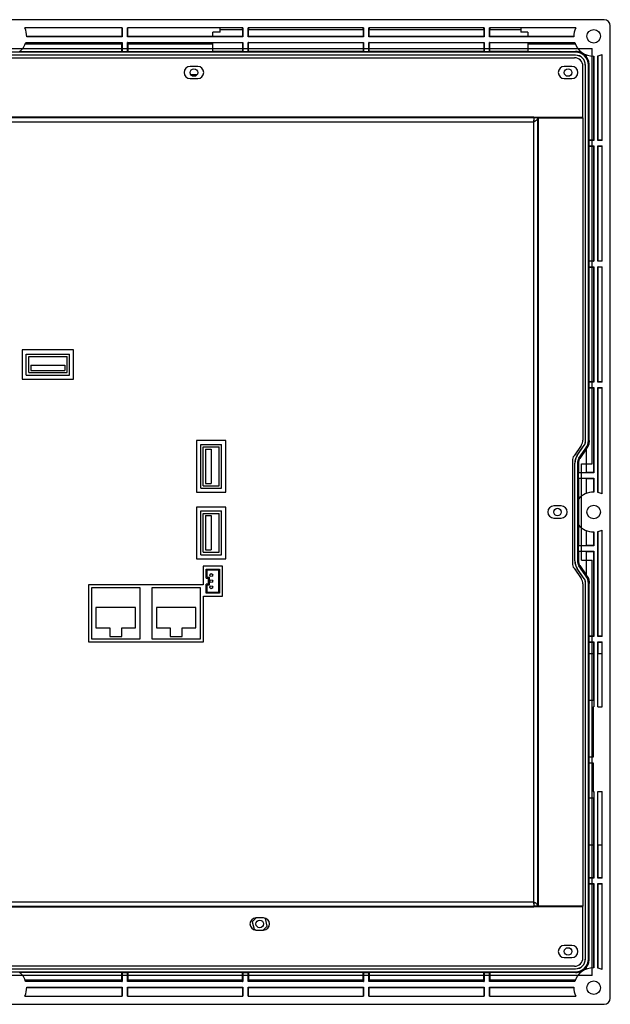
# Model space of a CAD drawing. Header units: millimetres. Extents: x 5826 to 8031, y -49 to 429.
# Tile 7 of 7: x 7835 to 8031, y -13 to 313. Entities that reach past the tile are written whole.
import ezdxf

# ---------------------------------------------------------------- set-up
doc = ezdxf.new("R2010")
doc.units = ezdxf.units.MM
doc.header["$LTSCALE"] = 3

msp = doc.modelspace()

# ---------------------------------------------------------------- linework, layer by layer
at = {"color": 7, "linetype": 'Continuous', "lineweight": 25}
for p, q in [((8028.58, 312.61), (7632.58, 312.61)), ((7868.78, 309.91), (7836.56, 309.91)), ((7868.71, 309.91), (7868.69, 307)), ((7868.78, 309.91), (7868.78, 306.91)), ((7870.58, 306.91), (7870.58, 309.91)), ((7908.78, 309.91), (7870.58, 309.91)), ((7870.67, 307), (7870.66, 309.91)), ((7901.28, 308.52), (7901.28, 309.91)), ((7908.69, 309.31), (7908.69, 309.91)), ((7908.78, 309.91), (7908.78, 306.91)), ((7910.58, 306.91), (7910.58, 309.91)), ((7948.78, 309.91), (7910.58, 309.91)), ((7910.68, 309.91), (7910.68, 309.31)), ((7948.69, 309.31), (7948.69, 309.91)), ((7948.78, 309.91), (7948.78, 306.91)), ((7988.78, 309.91), (7950.58, 309.91)), ((7950.58, 306.91), (7950.58, 309.91)), ((7950.68, 309.91), (7950.68, 309.31)), ((7988.69, 309.31), (7988.69, 309.91)), ((7988.78, 309.91), (7988.78, 306.91)), ((8019.11, 309.91), (7990.58, 309.91)), ((7990.58, 306.91), (7990.58, 309.91)), ((7990.68, 309.91), (7990.68, 309.31)), ((8000.88, 309.91), (8000.88, 308.5)), ((8030.58, -11.39), (8030.58, 310.61)), ((7868.69, 307), (7837.18, 307)), ((7868.78, 306.91), (7837.18, 306.91)), ((7868.69, 307), (7868.78, 306.91)), ((7870.67, 307), (7870.58, 306.91)), ((7908.78, 306.91), (7870.58, 306.91)), ((7898.88, 307), (7870.67, 307)), ((7901.28, 308.52), (7898.88, 308.52)), ((7898.88, 307), (7898.88, 308.52)), ((7908.7, 307), (7898.88, 307)), ((7901.28, 309.31), (7908.7, 309.31)), ((7908.7, 309.31), (7908.7, 307)), ((7908.7, 307), (7908.78, 306.91)), ((7910.67, 307), (7910.58, 306.91)), ((7948.78, 306.91), (7910.58, 306.91)), ((7910.67, 307), (7910.67, 309.31)), ((7910.67, 309.31), (7948.7, 309.31)), ((7948.7, 307), (7910.67, 307)), ((7948.7, 309.31), (7948.7, 307)), ((7948.7, 307), (7948.78, 306.91)), ((7950.67, 307), (7950.58, 306.91)), ((7988.78, 306.91), (7950.58, 306.91)), ((7950.67, 307), (7950.67, 309.31)), ((7950.67, 309.31), (7988.7, 309.31)), ((7988.7, 307), (7950.67, 307)), ((7988.7, 309.31), (7988.7, 307)), ((7988.7, 307), (7988.78, 306.91)), ((7990.67, 307), (7990.58, 306.91)), ((8018.49, 306.91), (7990.58, 306.91)), ((7990.67, 307), (7990.67, 309.31)), ((7990.67, 309.31), (8000.88, 309.31)), ((8003.28, 307), (7990.67, 307)), ((8003.28, 308.5), (8000.88, 308.5)), ((8003.28, 308.5), (8003.28, 307)), ((8018.49, 307), (8003.28, 307)), ((7836.69, 304.61), (7868.69, 304.61)), ((7836.84, 305.02), (7868.69, 305.02)), ((7836.87, 305.11), (7868.78, 305.11)), ((7868.69, 305.02), (7868.78, 305.11)), ((7868.69, 305.02), (7868.69, 304.61)), ((7868.69, 302.11), (7868.69, 304.61)), ((7868.78, 305.11), (7868.78, 302.07)), ((7870.58, 305.11), (7908.78, 305.11)), ((7870.58, 302.07), (7870.58, 305.11)), ((7870.68, 305.02), (7870.58, 305.11)), ((7870.68, 304.61), (7870.68, 305.02)), ((7870.68, 305.02), (7898.88, 305.02)), ((7870.68, 304.61), (7870.68, 302.11)), ((7870.68, 304.61), (7898.88, 304.61)), ((7898.88, 305.03), (7908.7, 305.03)), ((7898.88, 302.11), (7898.88, 305.03)), ((7908.7, 305.03), (7908.78, 305.11)), ((7908.7, 305.03), (7908.7, 302.11)), ((7908.78, 305.11), (7908.78, 302.07)), ((7910.58, 305.11), (7948.78, 305.11)), ((7910.58, 302.07), (7910.58, 305.11)), ((7910.67, 305.03), (7910.58, 305.11)), ((7910.67, 302.11), (7910.67, 305.03)), ((7910.67, 305.03), (7948.7, 305.03)), ((7948.7, 305.03), (7948.78, 305.11)), ((7948.7, 305.03), (7948.7, 302.11)), ((7948.78, 305.11), (7948.78, 302.07)), ((7950.58, 305.11), (7988.78, 305.11)), ((7950.58, 302.07), (7950.58, 305.11)), ((7950.67, 305.03), (7950.58, 305.11)), ((7950.67, 305.03), (7988.7, 305.03)), ((7950.67, 302.11), (7950.67, 305.03)), ((7988.7, 305.03), (7988.78, 305.11)), ((7988.7, 305.03), (7988.7, 302.11)), ((7988.78, 305.11), (7988.78, 302.07)), ((7990.58, 305.11), (8018.79, 305.11)), ((7990.58, 302.07), (7990.58, 305.11)), ((7990.67, 305.03), (7990.58, 305.11)), ((7990.67, 305.03), (8003.28, 305.03)), ((7990.67, 302.11), (7990.67, 305.03)), ((8003.28, 305.03), (8003.28, 302.11)), ((8003.28, 305.02), (8018.83, 305.02)), ((8003.28, 304.61), (8018.98, 304.61)), ((8019.08, 301.84), (7642.08, 301.84)), ((8019.08, 300.87), (7642.08, 300.87)), ((8019.08, 300.84), (7642.08, 300.84)), ((7642.48, 300.01), (8018.68, 300.01)), ((7834.89, 302.11), (7868.69, 302.11)), ((7868.78, 302.07), (7868.69, 302.11)), ((7868.78, 302.07), (7870.58, 302.07)), ((7870.68, 302.11), (7870.58, 302.07)), ((7870.68, 302.11), (7898.88, 302.11)), ((7908.7, 302.11), (7898.88, 302.11)), ((7908.78, 302.07), (7908.7, 302.11)), ((7908.78, 302.07), (7910.58, 302.07)), ((7910.67, 302.11), (7910.58, 302.07)), ((7948.7, 302.11), (7910.67, 302.11)), ((7948.78, 302.07), (7948.7, 302.11)), ((7948.78, 302.07), (7950.58, 302.07)), ((7950.67, 302.11), (7950.58, 302.07)), ((7988.7, 302.11), (7950.67, 302.11)), ((7988.78, 302.07), (7988.7, 302.11)), ((7988.78, 302.07), (7990.58, 302.07)), ((7990.67, 302.11), (7990.58, 302.07)), ((8003.28, 302.11), (7990.67, 302.11)), ((8003.28, 302.11), (8019.08, 302.11)), ((8019.08, 302.11), (8019.08, 301.84)), ((8019.08, 300.87), (8019.08, 300.84)), ((8022.58, 301), (8022.58, 300.44)), ((8024.99, 300.51), (8024.99, 272.7)), ((8025.08, 300.51), (8025.08, 272.61)), ((8026.48, 272.61), (8026.48, 300.66)), ((8026.57, 272.7), (8026.57, 300.68)), ((8027.88, 272.61), (8027.88, 301.14)), ((7893.83, 297.11), (7891.33, 297.11)), ((8017.83, 297.11), (8015.33, 297.11)), ((8021.48, 280.31), (8021.48, 297.21)), ((8022.34, 297.61), (8022.31, 297.61)), ((8022.31, 172.86), (8022.31, 297.61)), ((8022.34, 172.86), (8022.34, 297.61)), ((8023.31, 173.33), (8023.31, 297.61)), ((8023.58, 297.61), (8023.31, 297.61)), ((8023.58, 272.7), (8023.58, 297.61)), ((7893.55, 294.31), (7891.62, 294.31)), ((7891.33, 293.11), (7893.83, 293.11)), ((8015.33, 293.11), (8017.83, 293.11)), ((8005.18, 280.31), (7655.98, 280.31)), ((8005.18, 280.11), (7655.98, 280.11)), ((8005.18, 278.71), (7655.98, 278.71)), ((8005.18, 280.11), (8005.18, 280.31)), ((8005.18, 280.31), (8021.48, 280.31)), ((8005.18, 280.11), (8005.18, 278.71)), ((8005.18, 278.71), (8005.38, 280.11)), ((8005.18, 20.51), (8005.18, 278.71)), ((8006.58, 280.11), (8005.38, 280.11)), ((8006.58, 19.11), (8006.58, 280.11)), ((8006.78, 280.11), (8006.58, 280.11)), ((8006.78, 19.11), (8006.78, 280.11)), ((8006.78, 280.11), (8021.48, 280.11)), ((8021.08, 280.31), (8021.08, 280.11)), ((8021.33, 280.31), (8021.33, 280.11)), ((8021.48, 280.11), (8021.48, 173.39)), ((8023.54, 272.61), (8023.58, 272.7)), ((8023.54, 270.81), (8023.54, 272.61)), ((8025.08, 272.61), (8023.54, 272.61)), ((8023.58, 270.72), (8023.54, 270.81)), ((8023.54, 270.81), (8025.08, 270.81)), ((8024.99, 272.7), (8023.58, 272.7)), ((8023.58, 232.7), (8023.58, 270.72)), ((8023.58, 270.72), (8024.99, 270.72)), ((8024.99, 272.7), (8025.08, 272.61)), ((8024.99, 270.72), (8025.08, 270.81)), ((8024.99, 270.72), (8024.99, 232.7)), ((8025.08, 270.81), (8025.08, 232.61)), ((8026.57, 272.7), (8026.48, 272.61)), ((8027.88, 272.61), (8026.48, 272.61)), ((8026.48, 270.81), (8027.88, 270.81)), ((8026.48, 232.61), (8026.48, 270.81)), ((8026.57, 270.73), (8026.48, 270.81)), ((8027.88, 272.69), (8026.57, 272.7)), ((8026.57, 232.7), (8026.57, 270.73)), ((8026.57, 270.73), (8027.88, 270.73)), ((8027.88, 232.61), (8027.88, 270.81)), ((8023.54, 232.61), (8023.58, 232.7)), ((8023.54, 230.81), (8023.54, 232.61)), ((8025.08, 232.61), (8023.54, 232.61)), ((8024.99, 232.7), (8023.58, 232.7)), ((8024.99, 232.7), (8025.08, 232.61)), ((8026.57, 232.7), (8026.48, 232.61)), ((8027.88, 232.61), (8026.48, 232.61)), ((8027.88, 232.69), (8026.57, 232.7)), ((8023.58, 230.72), (8023.54, 230.81)), ((8023.54, 230.81), (8025.08, 230.81)), ((8023.58, 192.7), (8023.58, 230.72)), ((8023.58, 230.72), (8024.99, 230.72)), ((8024.99, 230.72), (8025.08, 230.81)), ((8024.99, 230.72), (8024.99, 192.7)), ((8025.08, 230.81), (8025.08, 192.61)), ((8026.48, 192.61), (8026.48, 230.81)), ((8026.48, 230.81), (8027.88, 230.81)), ((8026.57, 230.73), (8026.48, 230.81)), ((8026.57, 230.73), (8027.88, 230.73)), ((8026.57, 192.7), (8026.57, 230.73)), ((8027.88, 192.61), (8027.88, 230.81)), ((7852.73, 203.26), (7835.63, 203.26)), ((7835.63, 203.26), (7835.63, 193.56)), ((7852.73, 193.56), (7852.73, 203.26)), ((7837.03, 194.96), (7837.03, 201.86)), ((7837.03, 201.86), (7851.33, 201.86)), ((7837.83, 201.06), (7850.53, 201.06)), ((7837.83, 195.76), (7837.83, 201.06)), ((7850.53, 195.76), (7850.53, 201.06)), ((7851.33, 194.96), (7851.33, 201.86)), ((7837.83, 195.76), (7850.53, 195.76)), ((7838.52, 198.23), (7838.52, 196.51)), ((7838.52, 198.23), (7849.85, 198.23)), ((7838.52, 196.51), (7849.85, 196.51)), ((7849.85, 198.23), (7849.85, 196.51)), ((7835.63, 193.56), (7852.73, 193.56)), ((7837.03, 194.96), (7851.33, 194.96)), ((8023.54, 192.61), (8023.58, 192.7)), ((8023.54, 190.81), (8023.54, 192.61)), ((8025.08, 192.61), (8023.54, 192.61)), ((8024.99, 192.7), (8023.58, 192.7)), ((8024.99, 192.7), (8025.08, 192.61)), ((8026.57, 192.7), (8026.48, 192.61)), ((8027.88, 192.61), (8026.48, 192.61)), ((8027.88, 192.69), (8026.57, 192.7)), ((8023.58, 190.72), (8023.54, 190.81)), ((8023.54, 190.81), (8025.08, 190.81)), ((8023.58, 173.24), (8023.58, 190.72)), ((8023.58, 190.72), (8024.99, 190.72)), ((8024.99, 190.72), (8025.08, 190.81)), ((8024.99, 190.72), (8024.99, 162.7)), ((8025.08, 190.81), (8025.08, 162.61)), ((8026.48, 156.06), (8026.48, 190.81)), ((8026.48, 190.81), (8027.88, 190.81)), ((8026.57, 190.73), (8026.48, 190.81)), ((8026.57, 190.73), (8027.88, 190.73)), ((8026.57, 156.04), (8026.57, 190.73)), ((8027.88, 155.59), (8027.88, 190.81)), ((7903.18, 173.26), (7893.48, 173.26)), ((7893.48, 173.26), (7893.48, 156.16)), ((7903.18, 156.16), (7903.18, 173.26)), ((8022.34, 172.86), (8022.31, 172.86)), ((8023.31, 173.33), (8023.58, 173.24)), ((7894.88, 157.46), (7894.88, 171.96)), ((7894.88, 171.96), (7901.78, 171.96)), ((7895.68, 171.16), (7900.98, 171.16)), ((7895.68, 158.26), (7895.68, 171.16)), ((7896.4, 170.41), (7898.26, 170.41)), ((7896.4, 170.41), (7896.4, 159.05)), ((7898.26, 170.41), (7898.26, 159.05)), ((7900.98, 158.26), (7900.98, 171.16)), ((7901.78, 157.46), (7901.78, 171.96)), ((8020.94, 171.67), (8018.55, 168.25)), ((8019.62, 168.39), (8021.95, 171.71)), ((8019.65, 168.37), (8021.97, 171.69)), ((8020.17, 167.43), (8022.49, 170.75)), ((8022.58, 170.4), (8020.45, 167.34)), ((8021.97, 171.69), (8021.95, 171.71)), ((8022.77, 170.66), (8022.49, 170.75)), ((8022.58, 170.4), (8022.77, 170.66)), ((8022.58, 170.4), (8022.58, 162.7)), ((8018.01, 166.53), (8018.01, 132.69)), ((8019.65, 168.37), (8019.62, 168.39)), ((8019.81, 132.94), (8019.81, 166.28)), ((8020.08, 166.19), (8019.81, 166.28)), ((8020.17, 167.43), (8020.45, 167.34)), ((8018.84, 165.81), (8018.81, 165.81)), ((8018.81, 133.42), (8018.81, 165.81)), ((8018.84, 133.42), (8018.84, 165.81)), ((8020.08, 166.19), (8020.08, 162.7)), ((8020.04, 162.61), (8020.08, 162.7)), ((8020.04, 160.81), (8020.04, 162.61)), ((8025.08, 162.61), (8020.04, 162.61)), ((8020.08, 160.72), (8020.04, 160.81)), ((8020.04, 160.81), (8025.08, 160.81)), ((8020.08, 162.7), (8022.58, 162.7)), ((8020.08, 160.72), (8020.08, 153.92)), ((8022.58, 160.72), (8020.08, 160.72)), ((8024.99, 162.7), (8022.58, 162.7)), ((8022.58, 160.72), (8024.99, 160.72)), ((8022.58, 160.72), (8022.58, 155.72)), ((8024.99, 162.7), (8025.08, 162.61)), ((8024.99, 160.72), (8025.08, 160.81)), ((8024.99, 160.72), (8024.99, 156.21)), ((8025.08, 160.81), (8025.08, 156.21)), ((7894.88, 157.46), (7901.78, 157.46)), ((7895.68, 158.26), (7900.98, 158.26)), ((7896.4, 159.05), (7898.26, 159.05)), ((7893.48, 156.16), (7903.18, 156.16)), ((8020.04, 153.87), (8020.04, 145.36)), ((7903.18, 151.26), (7893.48, 151.26)), ((7893.48, 151.26), (7893.48, 134.16)), ((7894.88, 149.96), (7901.78, 149.96)), ((7894.88, 135.46), (7894.88, 149.96)), ((7901.78, 135.46), (7901.78, 149.96)), ((7903.18, 134.16), (7903.18, 151.26)), ((8014.33, 151.61), (8011.83, 151.61)), ((7895.68, 149.16), (7900.98, 149.16)), ((7895.68, 136.26), (7895.68, 149.16)), ((7896.4, 148.41), (7898.26, 148.41)), ((7896.4, 148.41), (7896.4, 137.05)), ((7898.26, 148.41), (7898.26, 137.05)), ((7900.98, 136.26), (7900.98, 149.16)), ((8011.83, 147.61), (8014.33, 147.61)), ((8020.08, 145.3), (8020.08, 138.5)), ((8022.58, 143.5), (8022.58, 138.5)), ((8027.88, 108.41), (8027.88, 143.64)), ((8024.99, 143.01), (8024.99, 138.5)), ((8025.08, 143.01), (8025.08, 138.41)), ((8026.48, 108.41), (8026.48, 143.16)), ((8026.57, 108.5), (8026.57, 143.18)), ((7896.4, 137.05), (7898.26, 137.05)), ((8020.04, 138.41), (8020.08, 138.5)), ((8020.04, 136.61), (8020.04, 138.41)), ((8025.08, 138.41), (8020.04, 138.41)), ((8020.08, 138.5), (8022.58, 138.5)), ((8024.99, 138.5), (8022.58, 138.5)), ((8024.99, 138.5), (8025.08, 138.41)), ((7893.48, 134.16), (7903.18, 134.16)), ((7894.88, 135.46), (7901.78, 135.46)), ((7895.68, 136.26), (7900.98, 136.26)), ((8020.08, 136.52), (8020.04, 136.61)), ((8020.04, 136.61), (8025.08, 136.61)), ((8020.08, 136.52), (8020.08, 133.03)), ((8022.58, 136.52), (8020.08, 136.52)), ((8022.58, 136.52), (8024.99, 136.52)), ((8022.58, 136.52), (8022.58, 128.83)), ((8024.99, 136.52), (8025.08, 136.61)), ((8024.99, 136.52), (8024.99, 108.5)), ((8025.08, 136.61), (8025.08, 108.41)), ((7902.03, 131.71), (7895.63, 131.71)), ((7895.63, 131.71), (7895.63, 125.49)), ((7896.62, 130.71), (7901.02, 130.71)), ((7896.62, 127.71), (7896.62, 130.71)), ((7896.92, 130.41), (7900.72, 130.41)), ((7896.92, 128.01), (7896.92, 130.41)), ((7900.72, 130.41), (7900.72, 123.01)), ((7901.02, 130.71), (7901.02, 122.71)), ((7902.03, 121.71), (7902.03, 131.71)), ((8018.55, 130.97), (8020.94, 127.55)), ((8018.84, 133.42), (8018.81, 133.42)), ((8019.65, 130.85), (8019.62, 130.84)), ((8021.95, 127.51), (8019.62, 130.84)), ((8021.97, 127.53), (8019.65, 130.85)), ((8019.81, 132.94), (8020.08, 133.03)), ((8020.45, 131.88), (8020.17, 131.8)), ((8022.49, 128.47), (8020.17, 131.8)), ((8020.45, 131.88), (8022.58, 128.83)), ((7896.62, 127.71), (7897.32, 127.71)), ((7896.92, 128.01), (7897.62, 128.01)), ((7897.32, 127.71), (7897.32, 125.71)), ((7897.62, 128.01), (7897.62, 125.41)), ((8021.97, 127.53), (8021.95, 127.51)), ((8022.49, 128.47), (8022.77, 128.56)), ((8022.77, 128.56), (8022.58, 128.83)), ((7895.63, 125.49), (7857.63, 125.49)), ((7857.63, 125.49), (7857.63, 106.59)), ((7874.73, 124.49), (7858.63, 124.49)), ((7858.63, 124.49), (7858.63, 107.59)), ((7874.73, 107.59), (7874.73, 124.49)), ((7894.73, 124.49), (7878.63, 124.49)), ((7878.63, 124.49), (7878.63, 107.59)), ((7894.73, 107.59), (7894.73, 124.49)), ((7897.32, 125.71), (7896.62, 125.71)), ((7896.62, 122.71), (7896.62, 125.71)), ((7897.62, 125.41), (7896.92, 125.41)), ((7896.92, 123.01), (7896.92, 125.41)), ((8021.48, 125.83), (8021.48, 19.11)), ((8022.34, 126.37), (8022.31, 126.37)), ((8022.31, 1.61), (8022.31, 126.37)), ((8022.34, 1.61), (8022.34, 126.37)), ((8023.58, 125.98), (8023.31, 125.89)), ((8023.31, 1.61), (8023.31, 125.89)), ((8023.58, 108.5), (8023.58, 125.98)), ((7895.73, 106.59), (7895.73, 121.71)), ((7895.73, 121.71), (7902.03, 121.71)), ((7901.02, 122.71), (7896.62, 122.71)), ((7900.72, 123.01), (7896.92, 123.01)), ((7860.13, 117.99), (7860.13, 111.29)), ((7873.23, 117.99), (7860.13, 117.99)), ((7873.23, 111.29), (7873.23, 117.99)), ((7880.13, 117.99), (7880.13, 111.29)), ((7893.23, 117.99), (7880.13, 117.99)), ((7893.23, 111.29), (7893.23, 117.99)), ((7860.13, 111.29), (7864.68, 111.29)), ((7864.68, 111.29), (7864.68, 108.39)), ((7868.68, 108.39), (7868.68, 111.29)), ((7868.68, 111.29), (7873.23, 111.29)), ((7880.13, 111.29), (7884.68, 111.29)), ((7884.68, 111.29), (7884.68, 108.39)), ((7888.68, 108.39), (7888.68, 111.29)), ((7888.68, 111.29), (7893.23, 111.29)), ((7858.63, 107.59), (7874.73, 107.59)), ((7864.68, 108.39), (7868.68, 108.39)), ((7878.63, 107.59), (7894.73, 107.59)), ((7884.68, 108.39), (7888.68, 108.39)), ((8023.54, 108.41), (8023.58, 108.5)), ((8023.54, 106.61), (8023.54, 108.41)), ((8025.08, 108.41), (8023.54, 108.41)), ((8024.99, 108.5), (8023.58, 108.5)), ((8024.99, 108.5), (8025.08, 108.41)), ((8026.57, 108.5), (8026.48, 108.41)), ((8027.88, 108.41), (8026.48, 108.41)), ((8027.88, 108.49), (8026.57, 108.5)), ((7857.63, 106.59), (7895.73, 106.59)), ((8023.58, 106.52), (8023.54, 106.61)), ((8023.54, 106.61), (8025.08, 106.61)), ((8023.58, 102.81), (8023.58, 106.52)), ((8023.58, 106.52), (8024.99, 106.52)), ((8024.99, 106.52), (8025.08, 106.61)), ((8024.99, 106.52), (8024.99, 102.81)), ((8025.08, 106.61), (8025.08, 85.11)), ((8026.48, 85.11), (8026.48, 106.61)), ((8026.48, 106.61), (8027.88, 106.61)), ((8026.57, 106.53), (8026.48, 106.61)), ((8026.57, 106.53), (8027.88, 106.53)), ((8026.57, 102.81), (8026.57, 106.53)), ((8027.88, 85.11), (8027.88, 106.61)), ((8023.57, 87.31), (8023.57, 102.81)), ((8023.57, 102.81), (8025.03, 102.81)), ((8025.03, 102.81), (8025.03, 87.31)), ((8026.49, 85.11), (8026.49, 102.81)), ((8026.49, 102.81), (8027.88, 102.81)), ((8023.54, 68.42), (8023.54, 87.31)), ((8023.54, 87.31), (8025.08, 87.31)), ((8024.88, 85.11), (8024.88, 68.41)), ((8024.88, 85.11), (8025.08, 85.11)), ((8025.08, 87.31), (8025.08, 85.11)), ((8026.48, 85.11), (8027.88, 85.11)), ((8023.54, 68.41), (8023.54, 68.42)), ((8024.88, 68.42), (8023.54, 68.42)), ((8023.54, 66.61), (8023.54, 68.41)), ((8024.88, 68.41), (8023.54, 68.41)), ((8023.54, 66.61), (8023.54, 66.61)), ((8023.54, 54.91), (8023.54, 66.61)), ((8023.54, 66.61), (8024.88, 66.61)), ((8023.54, 66.61), (8024.88, 66.61)), ((8024.88, 66.61), (8024.88, 57.11)), ((8024.88, 57.11), (8025.08, 57.11)), ((8025.08, 57.11), (8025.08, 28.41)), ((8025.08, 57.11), (8025.08, 54.91)), ((8026.48, 57.11), (8027.88, 57.11)), ((8026.48, 28.41), (8026.48, 57.11)), ((8026.49, 39.41), (8026.49, 57.11)), ((8027.88, 28.41), (8027.88, 57.11)), ((8025.08, 54.91), (8023.54, 54.91)), ((8023.57, 39.41), (8023.57, 54.91)), ((8025.03, 54.91), (8025.03, 39.41)), ((8023.57, 39.41), (8025.03, 39.41)), ((8023.58, 28.5), (8023.58, 39.41)), ((8024.99, 39.41), (8024.99, 28.5)), ((8026.49, 39.41), (8027.88, 39.41)), ((8026.57, 28.5), (8026.57, 39.41)), ((8023.54, 28.41), (8023.58, 28.5)), ((8023.54, 26.61), (8023.54, 28.41)), ((8025.08, 28.41), (8023.54, 28.41)), ((8023.58, 26.52), (8023.54, 26.61)), ((8023.54, 26.61), (8025.08, 26.61)), ((8024.99, 28.5), (8023.58, 28.5)), ((8023.58, 1.61), (8023.58, 26.52)), ((8023.58, 26.52), (8024.99, 26.52)), ((8024.99, 28.5), (8025.08, 28.41)), ((8024.99, 26.52), (8025.08, 26.61)), ((8024.99, 26.52), (8024.99, -1.29)), ((8025.08, 26.61), (8025.08, -1.29)), ((8026.57, 28.5), (8026.48, 28.41)), ((8027.88, 28.41), (8026.48, 28.41)), ((8026.48, -1.44), (8026.48, 26.61)), ((8026.48, 26.61), (8027.88, 26.61)), ((8026.57, 26.53), (8026.48, 26.61)), ((8027.88, 28.49), (8026.57, 28.5)), ((8026.57, 26.53), (8027.88, 26.53)), ((8026.57, -1.46), (8026.57, 26.53)), ((8027.88, -1.91), (8027.88, 26.61)), ((7655.98, 20.51), (8005.18, 20.51)), ((8005.18, 20.51), (8005.18, 19.11)), ((8005.38, 19.11), (8005.18, 20.51)), ((7655.98, 19.11), (8005.18, 19.11)), ((7655.98, 18.91), (8005.18, 18.91)), ((8005.18, 18.91), (8005.18, 19.11)), ((8021.48, 18.91), (8005.18, 18.91)), ((8006.58, 19.11), (8005.38, 19.11)), ((8006.58, 19.11), (8006.78, 19.11)), ((8021.48, 19.11), (8006.78, 19.11)), ((8021.08, 19.11), (8021.08, 18.91)), ((8021.33, 19.11), (8021.33, 18.91)), ((8021.48, 2.01), (8021.48, 18.91)), ((7913.25, 15.21), (7911.92, 13.97)), ((7911.92, 13.97), (7912.5, 11.44)), ((7915.65, 15.21), (7913.15, 15.21)), ((7916.3, 14.99), (7915.57, 15.21)), ((7916.89, 12.45), (7916.3, 14.99)), ((7912.5, 11.44), (7913.24, 11.21)), ((7913.15, 11.21), (7915.65, 11.21)), ((7915.56, 11.21), (7916.89, 12.45)), ((8017.83, 6.11), (8015.33, 6.11)), ((8015.33, 2.11), (8017.83, 2.11)), ((8022.34, 1.61), (8022.31, 1.61)), ((8023.58, 1.61), (8023.31, 1.61)), ((8018.68, -0.79), (7642.48, -0.79)), ((7868.69, -2.89), (7834.89, -2.89)), ((7868.69, -2.89), (7868.78, -2.84)), ((7868.69, -5.39), (7868.69, -2.89)), ((7868.78, -2.84), (7870.58, -2.84)), ((7868.78, -2.84), (7868.78, -5.89)), ((7870.58, -2.84), (7870.68, -2.89)), ((7870.58, -5.89), (7870.58, -2.84)), ((7908.69, -2.89), (7870.68, -2.89)), ((7870.68, -2.89), (7870.68, -5.39)), ((7908.69, -2.89), (7908.78, -2.84)), ((7908.69, -5.39), (7908.69, -2.89)), ((7908.78, -2.84), (7910.58, -2.84)), ((7908.78, -2.84), (7908.78, -5.89)), ((7910.58, -2.84), (7910.68, -2.89)), ((7910.58, -5.89), (7910.58, -2.84)), ((7948.69, -2.89), (7910.68, -2.89)), ((7910.68, -2.89), (7910.68, -5.39)), ((7948.69, -2.89), (7948.78, -2.84)), ((7948.69, -5.39), (7948.69, -2.89)), ((7948.78, -2.84), (7950.58, -2.84)), ((7948.78, -2.84), (7948.78, -5.89)), ((7950.58, -2.84), (7950.68, -2.89)), ((7950.58, -5.89), (7950.58, -2.84)), ((7988.69, -2.89), (7950.68, -2.89)), ((7950.68, -2.89), (7950.68, -5.39)), ((7988.69, -2.89), (7988.78, -2.84)), ((7988.69, -5.39), (7988.69, -2.89)), ((7988.78, -2.84), (7990.58, -2.84)), ((7988.78, -2.84), (7988.78, -5.89)), ((7990.58, -2.84), (7990.68, -2.89)), ((7990.58, -5.89), (7990.58, -2.84)), ((8019.08, -2.89), (7990.68, -2.89)), ((7990.68, -2.89), (7990.68, -5.39)), ((8019.08, -1.64), (8019.08, -1.61)), ((8019.08, -2.89), (8019.08, -2.61)), ((8022.58, -1.22), (8022.58, -1.78)), ((7868.69, -5.39), (7836.69, -5.39)), ((7868.69, -5.8), (7836.84, -5.8)), ((7868.78, -5.89), (7836.87, -5.89)), ((7868.69, -5.39), (7868.69, -5.8)), ((7868.69, -5.8), (7868.78, -5.89)), ((7870.68, -5.8), (7870.58, -5.89)), ((7908.78, -5.89), (7870.58, -5.89)), ((7870.68, -5.8), (7870.68, -5.39)), ((7908.69, -5.39), (7870.68, -5.39)), ((7908.69, -5.8), (7870.68, -5.8)), ((7908.69, -5.39), (7908.69, -5.8)), ((7908.69, -5.8), (7908.78, -5.89)), ((7910.68, -5.8), (7910.58, -5.89)), ((7948.78, -5.89), (7910.58, -5.89)), ((7910.68, -5.8), (7910.68, -5.39)), ((7948.69, -5.39), (7910.68, -5.39)), ((7948.69, -5.8), (7910.68, -5.8)), ((7948.69, -5.39), (7948.69, -5.8)), ((7948.69, -5.8), (7948.78, -5.89)), ((7950.68, -5.8), (7950.58, -5.89)), ((7988.78, -5.89), (7950.58, -5.89)), ((7950.68, -5.8), (7950.68, -5.39)), ((7988.69, -5.39), (7950.68, -5.39)), ((7988.69, -5.8), (7950.68, -5.8)), ((7988.69, -5.39), (7988.69, -5.8)), ((7988.69, -5.8), (7988.78, -5.89)), ((7990.68, -5.8), (7990.58, -5.89)), ((8018.79, -5.89), (7990.58, -5.89)), ((7990.68, -5.8), (7990.68, -5.39)), ((8018.98, -5.39), (7990.68, -5.39)), ((8018.83, -5.8), (7990.68, -5.8)), ((7837.18, -7.69), (7868.78, -7.69)), ((7837.18, -7.78), (7868.69, -7.78)), ((7868.69, -7.78), (7868.78, -7.69)), ((7868.69, -7.78), (7868.71, -10.69)), ((7868.78, -7.69), (7868.78, -10.69)), ((7870.58, -7.69), (7908.78, -7.69)), ((7870.58, -10.69), (7870.58, -7.69)), ((7870.67, -7.78), (7870.58, -7.69)), ((7870.66, -10.69), (7870.67, -7.78)), ((7870.67, -7.78), (7908.69, -7.78)), ((7908.69, -7.78), (7908.78, -7.69)), ((7908.69, -7.78), (7908.71, -10.69)), ((7908.78, -7.69), (7908.78, -10.69)), ((7910.58, -7.69), (7948.78, -7.69)), ((7910.58, -10.69), (7910.58, -7.69)), ((7910.67, -7.78), (7910.58, -7.69)), ((7910.66, -10.69), (7910.67, -7.78)), ((7910.67, -7.78), (7948.69, -7.78)), ((7948.69, -7.78), (7948.78, -7.69)), ((7948.69, -7.78), (7948.71, -10.69)), ((7948.78, -7.69), (7948.78, -10.69)), ((7950.58, -7.69), (7988.78, -7.69)), ((7950.58, -10.69), (7950.58, -7.69)), ((7950.67, -7.78), (7950.58, -7.69)), ((7950.66, -10.69), (7950.67, -7.78)), ((7950.67, -7.78), (7988.69, -7.78)), ((7988.69, -7.78), (7988.78, -7.69)), ((7988.69, -7.78), (7988.71, -10.69)), ((7988.78, -7.69), (7988.78, -10.69)), ((7990.58, -10.69), (7990.58, -7.69)), ((7990.58, -7.69), (8018.49, -7.69)), ((7990.67, -7.78), (7990.58, -7.69)), ((7990.66, -10.69), (7990.67, -7.78)), ((7990.67, -7.78), (8018.49, -7.78)), ((7836.56, -10.69), (7868.78, -10.69)), ((7870.58, -10.69), (7908.78, -10.69)), ((7910.58, -10.69), (7948.78, -10.69)), ((7950.58, -10.69), (7988.78, -10.69)), ((7990.58, -10.69), (8019.11, -10.69)), ((7632.58, -13.39), (8028.58, -13.39))]:
    msp.add_line(p, q, dxfattribs=at)
at = {"color": 3, "linetype": 'Continuous', "lineweight": 25}
for p, q in [((7636.58, 303.11), (8024.58, 303.11)), ((8024.58, 165.61), (8024.58, 303.11)), ((8021.08, 133.61), (8021.08, 165.61)), ((8021.08, 165.61), (8024.58, 165.61)), ((8021.08, 133.61), (8024.58, 133.61)), ((8024.58, -3.89), (8024.58, 133.61)), ((8024.58, -3.89), (7636.58, -3.89))]:
    msp.add_line(p, q, dxfattribs=at)
at = {"linetype": 'Continuous', "lineweight": 25}
for p, q in [((7642.08, -1.61), (8019.08, -1.61)), ((7642.08, -1.64), (8019.08, -1.64)), ((7642.08, -2.61), (8019.08, -2.61))]:
    msp.add_line(p, q, dxfattribs=at)
at = {"color": 7, "linetype": 'Continuous', "lineweight": 25}
for centre, radius in [((8025.08, 307.11), 2.25), ((7892.58, 295.11), 1.25), ((8016.58, 295.11), 1.25), ((8013.08, 149.61), 1.25), ((8025.08, 149.61), 2.25), ((7898.32, 128.71), 0.491), ((7898.32, 126.71), 0.491), ((7898.32, 124.71), 0.491), ((7914.4, 13.21), 1.25), ((8016.58, 4.11), 1.25), ((8025.08, -7.89), 2.25)]:
    msp.add_circle(centre, radius, dxfattribs=at)
for centre, radius, start, end in [((7830.58, 307.11), 6.6, 358.2635, 25.1027), ((8025.08, 307.11), 6.6, 154.8973, 181.7365), ((8028.58, 310.61), 2, 360, 90), ((7830.58, 307.11), 6.6, 310.13, 342.3603), ((8025.08, 307.11), 6.6, 197.6397, 270), ((8018.68, 297.21), 2.8, 0, 90), ((8019.08, 297.61), 4.5, 38.9424, 90), ((8019.08, 297.61), 4.22, 0, 90), ((8019.08, 297.61), 3.25, 0, 90), ((8019.08, 297.61), 3.22, 0, 90), ((8025.08, 307.11), 6.6, 282.2467, 295.1027), ((7891.33, 295.11), 2, 90, 270), ((7893.83, 295.11), 2, 270, 90), ((8015.33, 295.11), 2, 90, 270), ((8017.83, 295.11), 2, 270, 90), ((8019.08, 297.61), 2.25, 31.9007, 58.0993), ((8018.48, 173.39), 3, 325.008, 0), ((8020.31, 172.86), 2, 325.008, 0), ((8020.31, 172.86), 2.03, 325.008, 0), ((8021.01, 166.53), 3, 145.008, 180), ((8023.31, 165.81), 4.5, 145.008, 180), ((8023.31, 165.81), 4.47, 145.008, 180), ((8025.08, 149.61), 6.6, 90, 139.87), ((8025.08, 149.61), 6.6, 64.8973, 77.7533), ((8011.83, 149.61), 2, 90, 270), ((8014.33, 149.61), 2, 270, 90), ((8025.08, 149.61), 6.6, 220.13, 270), ((8025.08, 149.61), 6.6, 282.2467, 295.1027), ((8021.01, 132.69), 3, 180, 214.992), ((8023.31, 133.42), 4.5, 180, 214.992), ((8023.31, 133.42), 4.47, 180, 214.992), ((8018.48, 125.83), 3, 0, 34.992), ((8020.31, 126.37), 2, 0, 34.992), ((8020.31, 126.37), 2.03, 0, 34.992), ((7913.15, 13.21), 2, 90, 270), ((7915.65, 13.21), 2, 270, 90), ((8015.33, 4.11), 2, 90, 270), ((8017.83, 4.11), 2, 270, 90), ((8018.68, 2.01), 2.8, 270, 0), ((8019.08, 1.61), 3.25, 270, 0), ((8019.08, 1.61), 4.22, 270, 0), ((8019.08, 1.61), 3.22, 270, 0), ((8019.08, 1.61), 2.25, 301.9007, 328.0993), ((7830.58, -7.89), 6.6, 17.6397, 49.87), ((8025.08, -7.89), 6.6, 90, 162.3603), ((8019.08, 1.61), 4.5, 270, 321.0576), ((8025.08, -7.89), 6.6, 64.8973, 77.7533), ((7830.58, -7.89), 6.6, 334.8973, 1.7365), ((8025.08, -7.89), 6.6, 178.2635, 205.1027), ((8028.58, -11.39), 2, 270, 360)]:
    msp.add_arc(centre, radius, start, end, dxfattribs=at)
for centre, major_axis in [((8018.81, 173.33), (-4.29, 1.35)), ((8021.81, 166.28), (1.91, -0.6)), ((8022.08, 166.19), (1.91, -0.6)), ((8021.81, 132.94), (1.91, 0.6)), ((8022.08, 133.03), (1.91, 0.6)), ((8018.81, 125.89), (-4.29, -1.35))]:
    msp.add_ellipse(centre, major_axis=major_axis, ratio=0.999958, start_param=2.836242, end_param=3.446944, dxfattribs=at)
for points, knots in [([(8023.58, 297.61), (8023.54, 298.12), (8023.45, 299.15), (8022.87, 300.01), (8022.58, 300.44)], [0, 0, 0, 0, 0.496342, 1, 1, 1, 1]), ([(8005.18, 278.71), (8005.36, 278.82), (8005.72, 279.05), (8006.18, 279.4), (8006.52, 279.76), (8006.56, 279.99), (8006.58, 280.11)], [0, 0, 0, 0, 0.236055, 0.490903, 0.745792, 1, 1, 1, 1]), ([(8023.58, 173.24), (8023.54, 172.73), (8023.46, 171.81), (8022.98, 171.02), (8022.77, 170.66)], [0, 0, 0, 0, 0.551941, 1, 1, 1, 1]), ([(8022.77, 128.56), (8023.03, 128.12), (8023.49, 127.32), (8023.56, 126.39), (8023.58, 125.98)], [0, 0, 0, 0, 0.551925, 1, 1, 1, 1]), ([(8006.58, 19.11), (8006.56, 19.23), (8006.52, 19.46), (8006.2, 19.81), (8005.73, 20.16), (8005.37, 20.4), (8005.18, 20.51)], [0, 0, 0, 0, 0.249999, 0.499997, 0.749998, 1, 1, 1, 1]), ([(8022.58, -1.22), (8022.59, -1.21), (8022.91, -0.81), (8023.44, 0.1), (8023.54, 1.11), (8023.58, 1.61)], [0, 0, 0, 0, 0.007986, 0.504347, 1, 1, 1, 1])]:
    msp.add_open_spline(points, degree=3, knots=knots, dxfattribs=at)

doc.saveas('drawing.dxf')
